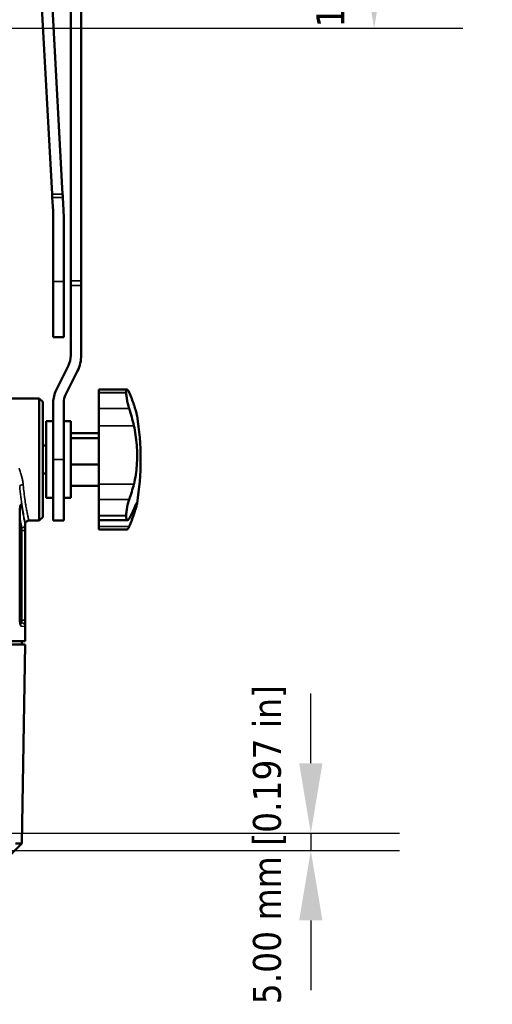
# Model space of a CAD drawing. Header units: millimetres. Extents: x 40 to 2195, y 40 to 1687.
# Tile 71 of 185: x 1010 to 1146, y 660 to 942. Entities that reach past the tile are written whole.
import ezdxf

# ---------------------------------------------------------------- set-up
doc = ezdxf.new("R2010")
doc.units = ezdxf.units.MM
doc.header["$LTSCALE"] = 8
for name, color, linetype, lineweight in [('Dimension (ISO)', 7, 'Continuous', 25), ('Visible (ISO)', 7, 'Continuous', 50), ('Visible Narrow (ISO)', 7, 'Continuous', 35)]:
    doc.layers.add(name, color=color, linetype=linetype, lineweight=lineweight)
doc.styles.add('Note Text (ANSI)', font='tahoma.ttf')
doc.dimstyles.new('Default (ISO)', dxfattribs={"dimscale": 8, "dimtxt": 1, "dimasz": 2.5, "dimexe": 3.175, "dimexo": 0, "dimgap": 0.762, "dimtad": 1, "dimrnd": 1e-08, "dimzin": 0, "dimdsep": 46, "dimtxsty": 'Note Text (ANSI)', "dimcen": 0.09, "dimdle": 10, "dimclrd": 1, "dimclre": 1, "dimclrt": 1, "dimazin": 0, "dimtfac": 3.5052, "dimtmove": 0, "dimatfit": 3, "dimfxl": 1, "dimtolj": 1, "dimtzin": 0, "dimlwd": -1, "dimlwe": -1, "dimarcsym": 0})

# ---------------------------------------------------------------- blocks, each defined once
blk = doc.blocks.new('*D8')
at = {"layer": 'Defpoints', "color": 0, "transparency": 16777216}
for p in [(974.96, 1044.22), (1111.76, 1044.22), (934.51, 939.22)]:
    blk.add_point(p, dxfattribs=at)
at = {"layer": 'Dimension (ISO)', "color": 1, "transparency": 16777216}
for p, q in [((974.96, 1044.22), (1137.16, 1044.22)), ((1111.76, 959.22), (1111.76, 1024.22)), ((934.51, 939.22), (1137.16, 939.22))]:
    blk.add_line(p, q, dxfattribs=at)
for points in [[(1108.43, 1024.22), (1115.09, 1024.22), (1111.76, 1044.22)], [(1108.43, 959.22), (1115.09, 959.22), (1111.76, 939.22)]]:
    blk.add_solid(points, dxfattribs=at)
at = {"layer": 'Dimension (ISO)', "color": 1, "transparency": 16777216, "insert": (1095.2, 939.47), "char_height": 8, "attachment_point": 1, "rotation": 90, "style": 'Note Text (ANSI)'}
blk.add_mtext('\\A1;105.00 mm [4.134 in]', dxfattribs=at)
blk = doc.blocks.new('*D9')
at = {"layer": 'Defpoints', "color": 0, "transparency": 16777216}
for p in [(996.94, 708.72), (1002.96, 703.72), (1093.64, 703.72)]:
    blk.add_point(p, dxfattribs=at)
at = {"layer": 'Dimension (ISO)', "color": 1, "transparency": 16777216}
for p, q in [((1093.64, 728.72), (1093.64, 748.72)), ((996.94, 708.72), (1119.04, 708.72)), ((1093.64, 708.72), (1093.64, 703.72)), ((1002.96, 703.72), (1119.04, 703.72)), ((1093.64, 683.72), (1093.64, 663.72))]:
    blk.add_line(p, q, dxfattribs=at)
for points in [[(1090.31, 728.72), (1096.98, 728.72), (1093.64, 708.72)], [(1090.31, 683.72), (1096.98, 683.72), (1093.64, 703.72)]]:
    blk.add_solid(points, dxfattribs=at)
at = {"layer": 'Dimension (ISO)', "color": 1, "transparency": 16777216, "insert": (1077.08, 659.71), "char_height": 8, "attachment_point": 1, "rotation": 90, "style": 'Note Text (ANSI)'}
blk.add_mtext('\\A1;5.00 mm [0.197 in]', dxfattribs=at)

msp = doc.modelspace()

# ---------------------------------------------------------------- linework, layer by layer
at = {"layer": 'Visible (ISO)'}
for p, q in [((1012.541, 1020.769), (1019.625, 891.667)), ((1015.545, 1020.769), (1022.63, 891.667)), ((1024.956, 1015.565), (1024.956, 866.87)), ((1027.956, 1015.565), (1027.956, 866.87)), ((1019.886, 886.922), (1019.675, 890.758)), ((1022.881, 887.087), (1022.68, 890.758)), ((1019.956, 866.718), (1019.956, 884.347)), ((1022.956, 866.718), (1022.956, 884.347)), ((1019.956, 850.718), (1019.956, 866.718)), ((1022.956, 866.718), (1022.956, 850.718)), ((1024.956, 865.554), (1024.956, 866.87)), ((1027.956, 866.87), (1027.956, 865.554)), ((1024.956, 845.578), (1024.956, 865.554)), ((1027.956, 845.578), (1027.956, 865.554)), ((1019.956, 850.718), (1022.956, 850.718)), ((1024.217, 842.448), (1020.801, 835.615)), ((1023.484, 834.273), (1026.901, 841.106)), ((1032.956, 835.744), (1032.956, 834.907)), ((1041.081, 835.744), (1032.956, 835.744)), ((1032.956, 834.907), (1032.956, 834.83)), ((1032.956, 834.83), (1032.956, 830.332)), ((1040.839, 834.907), (1040.839, 834.83)), ((1007.257, 833.218), (1015.956, 833.218)), ((1015.956, 798.218), (1015.956, 833.218)), ((1016.956, 832.218), (1015.956, 833.218)), ((1016.956, 799.218), (1016.956, 832.218)), ((1019.956, 815.718), (1019.956, 832.037)), ((1022.956, 815.718), (1022.956, 832.037)), ((1032.956, 825.383), (1032.956, 830.332)), ((1017.956, 804.718), (1017.956, 826.718)), ((1017.956, 826.718), (1019.956, 826.718)), ((1024.956, 826.718), (1022.956, 826.718)), ((1024.956, 826.718), (1024.956, 804.718)), ((1032.956, 808.664), (1032.956, 825.383)), ((1032.956, 823.235), (1024.956, 823.235)), ((1032.956, 821.846), (1024.956, 821.846)), ((1017.956, 819.718), (1016.956, 819.718)), ((1019.956, 798.218), (1019.956, 815.718)), ((1022.956, 815.718), (1022.956, 798.218)), ((1032.956, 814.328), (1024.956, 814.328)), ((1017.956, 811.718), (1016.956, 811.718)), ((1032.956, 808.2), (1024.956, 808.2)), ((1032.956, 804.267), (1032.956, 808.664)), ((1017.956, 804.718), (1019.956, 804.718)), ((1024.956, 804.718), (1022.956, 804.718)), ((1032.956, 804.267), (1032.956, 799.694)), ((1010.428, 769.718), (1010.428, 801.226)), ((1012.956, 798.218), (1015.956, 798.218)), ((1016.956, 799.218), (1015.956, 798.218)), ((1022.956, 798.218), (1019.956, 798.218)), ((1032.956, 799.694), (1032.956, 799.602)), ((1032.956, 799.602), (1032.956, 798.323)), ((1032.956, 796.495), (1032.956, 798.323)), ((1032.956, 798.323), (1041.209, 798.323)), ((1040.839, 799.694), (1040.839, 799.602)), ((1011.956, 763.718), (1011.956, 797.218)), ((1032.956, 796.495), (1032.956, 795.692)), ((1041.081, 795.692), (1032.956, 795.692)), ((1010.955, 768.927), (1010.467, 768.944)), ((1011.956, 763.718), (835.956, 763.718)), ((835.956, 762.718), (1011.956, 762.718)), ((1010.956, 763.718), (1010.956, 762.718)), ((1010.961, 705.717), (1011.956, 762.718)), ((1005.874, 700.718), (1010.961, 705.717)), ((1010.961, 705.717), (1009.142, 705.717))]:
    msp.add_line(p, q, dxfattribs=at)
for centre, radius, start, end in [((972.956, 884.347), 47, 0, 3.14113), ((972.956, 884.347), 50, 0, 3.14113), ((1017.956, 845.578), 7, 333.43495, 0), ((1017.956, 845.578), 10, 333.43495, 0), ((1027.956, 832.037), 8, 153.43495, 180), ((1027.956, 832.037), 5, 153.43495, 180), ((967.008, 815.718), 77.949, 350.76719, 9.23281)]:
    msp.add_arc(centre, radius, start, end, dxfattribs=at)
for centre, major_axis, ratio, start_param, end_param in [((1019.675, 890.758), (-0.275, 5.007), 0.0000105, 1.3882602, 1.570798), ((1022.68, 890.758), (0.275, -5.007), 0.0000105, 4.5298529, 4.7123907), ((967.008, 821.721), (77.565, 0), 0.6295435, 0.1990725, 0.2741393), ((967.008, 811.969), (77.565, 0), 0.8744805, 0.1990725, 0.2741393), ((967.008, 820.582), (77.565, 0), 0.7769653, 6.009046, 6.0841128), ((967.008, 808.96), (77.565, 0), 0.4850607, 6.009046, 6.0841128), ((967.008, 809.714), (77.565, 0), 0.6295435, 6.009046, 6.0841128)]:
    msp.add_ellipse(centre, major_axis=major_axis, ratio=ratio, start_param=start_param, end_param=end_param, dxfattribs=at)
for points, knots in [([(1040.839, 834.907), (1040.839, 835.196), (1040.865, 835.435), (1040.97, 835.72), (1041.048, 835.768), (1041.231, 835.694), (1041.35, 835.56), (1041.542, 835.225), (1041.609, 835.09), (1041.676, 834.941)], [-2.21339852, -2.21339852, -2.21339852, -2.21339852, -2.07805537, -2.07805537, -1.94271222, -1.94271222, -1.80131707, -1.80131707, -1.73056918, -1.73056918, -1.73056918, -1.73056918]), ([(1041.676, 830.332), (1041.609, 830.541), (1041.542, 830.764), (1041.35, 831.457), (1041.231, 831.951), (1041.048, 832.852), (1040.97, 833.317), (1040.865, 834.161), (1040.839, 834.54), (1040.839, 834.83)], [-0.48282934, -0.48282934, -0.48282934, -0.48282934, -0.41208145, -0.41208145, -0.2706863, -0.2706863, -0.13534315, -0.13534315, 0, 0, 0, 0]), ([(1043.041, 831.378), (1043.048, 831.354), (1043.056, 831.331), (1043.264, 830.68), (1043.434, 830.129), (1043.704, 829.217), (1043.803, 828.857), (1043.905, 828.442), (1043.931, 828.317), (1043.946, 828.224)], [7.6436281, 7.6436281, 7.6436281, 7.6436281, 7.65451694, 7.65451694, 7.94493409, 7.94493409, 8.23535124, 8.23535124, 8.40459002, 8.40459002, 8.40459002, 8.40459002]), ([(1043.041, 808.664), (1043.048, 808.694), (1043.056, 808.723), (1043.264, 809.539), (1043.434, 810.394), (1043.704, 812.18), (1043.803, 813.11), (1043.93, 814.946), (1043.963, 815.908), (1043.958, 817.874), (1043.921, 818.878), (1043.777, 820.856), (1043.669, 821.832), (1043.394, 823.691), (1043.227, 824.575), (1043.041, 825.383)], [7.6436281, 7.6436281, 7.6436281, 7.6436281, 7.6545169, 7.6545169, 7.9449341, 7.9449341, 8.2353512, 8.2353512, 8.5184037, 8.5184037, 8.8014561, 8.8014561, 9.0845086, 9.0845086, 9.367561, 9.367561, 9.367561, 9.367561]), ([(1040.839, 799.694), (1040.839, 800.04), (1040.865, 800.466), (1040.97, 801.373), (1041.048, 801.855), (1041.231, 802.756), (1041.35, 803.235), (1041.542, 803.879), (1041.609, 804.082), (1041.676, 804.267)], [-2.21339852, -2.21339852, -2.21339852, -2.21339852, -2.07805537, -2.07805537, -1.94271222, -1.94271222, -1.80131707, -1.80131707, -1.73056918, -1.73056918, -1.73056918, -1.73056918]), ([(1010.548, 802.455), (1010.548, 802.455), (1010.546, 802.451), (1010.54, 802.43), (1010.534, 802.409), (1010.519, 802.344), (1010.509, 802.297), (1010.488, 802.174), (1010.477, 802.092), (1010.456, 801.898), (1010.446, 801.78), (1010.432, 801.52), (1010.428, 801.372), (1010.428, 801.226)], [0.1298017, 0.1298017, 0.1298017, 0.1298017, 0.14236121, 0.14236121, 0.16255857, 0.16255857, 0.18835634, 0.18835634, 0.2211153, 0.2211153, 0.25973763, 0.25973763, 0.30348345, 0.30348345, 0.30348345, 0.30348345]), ([(1043.041, 800.057), (1043.048, 800.081), (1043.056, 800.104), (1043.264, 800.755), (1043.434, 801.306), (1043.704, 802.218), (1043.803, 802.579), (1043.93, 803.096), (1043.963, 803.273), (1043.958, 803.433), (1043.921, 803.416), (1043.777, 803.182), (1043.669, 802.966), (1043.394, 802.359), (1043.227, 801.968), (1043.041, 801.52)], [7.6436281, 7.6436281, 7.6436281, 7.6436281, 7.6545169, 7.6545169, 7.9449341, 7.9449341, 8.2353512, 8.2353512, 8.5184037, 8.5184037, 8.8014561, 8.8014561, 9.0845086, 9.0845086, 9.367561, 9.367561, 9.367561, 9.367561]), ([(1012.956, 798.218), (1012.848, 798.218), (1012.739, 798.2), (1012.536, 798.131), (1012.44, 798.081), (1012.27, 797.953), (1012.195, 797.875), (1012.074, 797.7), (1012.027, 797.602), (1011.97, 797.409), (1011.956, 797.313), (1011.956, 797.218)], [0.00002714, 0.00002714, 0.00002714, 0.00002714, 0.03236091, 0.03236091, 0.06420694, 0.06420694, 0.0960719, 0.0960719, 0.1279363, 0.1279363, 0.15636233, 0.15636233, 0.15636233, 0.15636233]), ([(1041.676, 798.775), (1041.609, 798.66), (1041.542, 798.563), (1041.35, 798.344), (1041.231, 798.296), (1041.048, 798.379), (1040.97, 798.51), (1040.865, 798.949), (1040.839, 799.258), (1040.839, 799.602)], [-0.48282934, -0.48282934, -0.48282934, -0.48282934, -0.41208145, -0.41208145, -0.2706863, -0.2706863, -0.13534315, -0.13534315, 0, 0, 0, 0]), ([(1041.081, 795.692), (1041.099, 795.692), (1041.118, 795.696), (1041.231, 795.741), (1041.35, 795.875), (1041.542, 796.211), (1041.609, 796.345), (1041.676, 796.495)], [-1.972316, -1.972316, -1.972316, -1.972316, -1.94271222, -1.94271222, -1.80131707, -1.80131707, -1.73056918, -1.73056918, -1.73056918, -1.73056918]), ([(1010.428, 769.718), (1010.428, 769.57), (1010.432, 769.42), (1010.447, 769.142), (1010.459, 769.011), (1010.485, 768.786), (1010.501, 768.688), (1010.522, 768.585), (1010.528, 768.558), (1010.538, 768.519), (1010.542, 768.506), (1010.547, 768.492), (1010.548, 768.489), (1010.548, 768.489)], [0, 0, 0, 0, 0.04437636, 0.04437636, 0.08790127, 0.08790127, 0.12962541, 0.12962541, 0.14777245, 0.14777245, 0.16268686, 0.16268686, 0.17358865, 0.17358865, 0.17358865, 0.17358865])]:
    msp.add_open_spline(points, degree=3, knots=knots, dxfattribs=at)
at = {"layer": 'Visible Narrow (ISO)'}
for p, q in [((1022.63, 891.667), (1019.625, 891.667)), ((1022.68, 890.758), (1019.675, 890.758)), ((1019.956, 866.718), (1022.956, 866.718)), ((1027.956, 866.87), (1024.956, 866.87)), ((1027.956, 865.554), (1024.956, 865.554)), ((1040.839, 834.907), (1032.956, 834.907)), ((1032.956, 834.83), (1040.839, 834.83)), ((1032.956, 830.332), (1041.676, 830.332)), ((1043.041, 825.383), (1032.956, 825.383)), ((1019.956, 815.718), (1022.956, 815.718)), ((1011.491, 807.072), (1011.491, 807.072)), ((1043.041, 808.664), (1032.956, 808.664)), ((1041.676, 804.267), (1032.956, 804.267)), ((1010.41, 769.718), (1010.41, 801.226)), ((1040.839, 799.694), (1032.956, 799.694)), ((1032.956, 799.602), (1040.839, 799.602)), ((1043.041, 800.057), (1042.369, 800.057)), ((1010.428, 796.137), (1010.961, 796.155)), ((1010.428, 795.371), (1010.988, 795.371)), ((1010.988, 795.371), (1011.954, 795.371)), ((1010.988, 795.371), (1010.988, 769.718)), ((1011.954, 795.371), (1011.953, 769.718)), ((1041.676, 796.495), (1032.956, 796.495)), ((1010.428, 769.718), (1010.41, 769.718)), ((1010.428, 769.718), (1010.988, 769.718)), ((1010.726, 767.969), (1011.92, 767.928)), ((1010.988, 769.718), (1011.953, 769.718))]:
    msp.add_line(p, q, dxfattribs=at)
for centre, major_axis, ratio, start_param, end_param in [((1011.341, 808.145), (-0.996, -0.086), 0.4080356, 4.6770842, 6.0740339), ((1009.428, 801.226), (1, 0), 0.0000171, 6.0956236, 6.2830883), ((1009.94, 802.467), (0.988, 0.153), 0.7053844, 5.1497793, 6.0664444), ((1010.927, 797.147), (0.978, 0.21), 0.9923101, 4.5369653, 6.0697503), ((1009.74, 767.969), (0.035, 0.999), 0.9859969, 4.7467443, 5.3976664), ((1010.921, 767.928), (0.035, 0.999), 0.9995865, 4.7472811, 6.2831847)]:
    msp.add_ellipse(centre, major_axis=major_axis, ratio=ratio, start_param=start_param, end_param=end_param, dxfattribs=at)
for points, knots in [([(1010.236, 813.193), (1010.305, 812.981), (1010.371, 812.773), (1010.434, 812.569), (1010.469, 812.457), (1010.503, 812.345), (1010.536, 812.235), (1010.6, 812.024), (1010.661, 811.818), (1010.717, 811.617), (1010.744, 811.523), (1010.769, 811.431), (1010.794, 811.34), (1010.85, 811.134), (1010.902, 810.935), (1010.949, 810.743), (1010.968, 810.668), (1010.986, 810.594), (1011.003, 810.52), (1011.049, 810.325), (1011.09, 810.137), (1011.127, 809.957), (1011.139, 809.899), (1011.15, 809.841), (1011.161, 809.785), (1011.197, 809.602), (1011.227, 809.429), (1011.253, 809.263), (1011.259, 809.219), (1011.266, 809.176), (1011.272, 809.133), (1011.297, 808.964), (1011.317, 808.802), (1011.332, 808.649), (1011.335, 808.617), (1011.338, 808.586), (1011.341, 808.555)], [0, 0, 0, 0, 0.1072969, 0.1072969, 0.1072969, 0.1666667, 0.1666667, 0.1666667, 0.2803096, 0.2803096, 0.2803096, 0.3333333, 0.3333333, 0.3333333, 0.4530474, 0.4530474, 0.4530474, 0.5, 0.5, 0.5, 0.6258993, 0.6258993, 0.6258993, 0.6666667, 0.6666667, 0.6666667, 0.7986372, 0.7986372, 0.7986372, 0.8333333, 0.8333333, 0.8333333, 0.9713732, 0.9713732, 0.9713732, 1, 1, 1, 1]), ([(1010.359, 808.145), (1010.454, 807.04), (1010.671, 804.976), (1011.048, 802.242), (1011.411, 800.048), (1011.712, 798.431), (1011.91, 797.441), (1011.956, 797.218), (1011.956, 797.218), (1011.956, 797.218)], [0, 0, 0, 0, 0.08333333, 0.16666667, 0.25, 0.33333333, 0.41666667, 0.5, 0.50015491, 0.50015491, 0.50015491, 0.50015491]), ([(1011.341, 808.555), (1011.361, 808.339), (1011.381, 808.126), (1011.402, 807.914), (1011.482, 807.112), (1011.571, 806.343), (1011.665, 805.612), (1011.697, 805.37), (1011.728, 805.132), (1011.761, 804.899), (1011.851, 804.244), (1011.944, 803.626), (1012.036, 803.054), (1012.075, 802.81), (1012.114, 802.573), (1012.153, 802.346), (1012.236, 801.851), (1012.318, 801.397), (1012.395, 800.986), (1012.436, 800.765), (1012.475, 800.556), (1012.513, 800.36), (1012.579, 800.023), (1012.639, 799.724), (1012.692, 799.464), (1012.727, 799.291), (1012.76, 799.136), (1012.789, 798.998), (1012.828, 798.809), (1012.862, 798.653), (1012.888, 798.532), (1012.909, 798.433), (1012.926, 798.358), (1012.937, 798.305), (1012.95, 798.247), (1012.956, 798.218), (1012.956, 798.218), (1012.956, 798.218), (1012.956, 798.218), (1012.956, 798.218)], [0.00000103, 0.00000103, 0.00000103, 0.00000103, 0.01737996, 0.01737996, 0.01737996, 0.08333333, 0.08333333, 0.08333333, 0.10521332, 0.10521332, 0.10521332, 0.16666667, 0.16666667, 0.16666667, 0.19295079, 0.19295079, 0.19295079, 0.25, 0.25, 0.25, 0.28065943, 0.28065943, 0.28065943, 0.33333333, 0.33333333, 0.33333333, 0.36838974, 0.36838974, 0.36838974, 0.41666667, 0.41666667, 0.41666667, 0.45613471, 0.45613471, 0.45613471, 0.5, 0.5, 0.5, 0.50015503, 0.50015503, 0.50015503, 0.50015503]), ([(1010.41, 801.226), (1010.41, 801.458), (1010.418, 801.668), (1010.433, 801.86), (1010.447, 802.052), (1010.468, 802.227), (1010.491, 802.369), (1010.513, 802.511), (1010.538, 802.621), (1010.563, 802.707), (1010.588, 802.792), (1010.613, 802.854), (1010.637, 802.896), (1010.661, 802.939), (1010.685, 802.962), (1010.707, 802.971), (1010.728, 802.979), (1010.749, 802.974), (1010.768, 802.958), (1010.787, 802.943), (1010.804, 802.917), (1010.82, 802.884), (1010.837, 802.851), (1010.851, 802.811), (1010.864, 802.767), (1010.878, 802.723), (1010.889, 802.675), (1010.9, 802.624), (1010.911, 802.574), (1010.92, 802.521), (1010.929, 802.467)], [0, 0, 0, 0, 0.1, 0.1, 0.1, 0.2, 0.2, 0.2, 0.3, 0.3, 0.3, 0.4, 0.4, 0.4, 0.5, 0.5, 0.5, 0.6, 0.6, 0.6, 0.7, 0.7, 0.7, 0.8, 0.8, 0.8, 0.9, 0.9, 0.9, 1, 1, 1, 1]), ([(1010.929, 802.467), (1011.032, 801.81), (1011.133, 801.211), (1011.23, 800.665), (1011.244, 800.59), (1011.257, 800.517), (1011.27, 800.445), (1011.376, 799.856), (1011.477, 799.331), (1011.565, 798.885), (1011.567, 798.873), (1011.57, 798.862), (1011.572, 798.85), (1011.662, 798.397), (1011.739, 798.026), (1011.798, 797.744), (1011.802, 797.725), (1011.806, 797.706), (1011.81, 797.688), (1011.863, 797.436), (1011.902, 797.259), (1011.926, 797.147)], [0.00000005, 0.00000005, 0.00000005, 0.00000005, 0.2200611, 0.2200611, 0.2200611, 0.25, 0.25, 0.25, 0.49358509, 0.49358509, 0.49358509, 0.5, 0.5, 0.5, 0.75, 0.75, 0.75, 0.76691782, 0.76691782, 0.76691782, 0.99999994, 0.99999994, 0.99999994, 0.99999994]), ([(1010.428, 798.963), (1010.49, 798.607), (1010.55, 798.281), (1010.604, 797.987), (1010.607, 797.974), (1010.609, 797.962), (1010.611, 797.949), (1010.7, 797.473), (1010.776, 797.082), (1010.835, 796.785), (1010.839, 796.764), (1010.843, 796.744), (1010.847, 796.725), (1010.9, 796.459), (1010.938, 796.272), (1010.961, 796.155)], [0.34070064, 0.34070064, 0.34070064, 0.34070064, 0.4934973, 0.4934973, 0.4934973, 0.5, 0.5, 0.5, 0.75, 0.75, 0.75, 0.76709745, 0.76709745, 0.76709745, 1, 1, 1, 1]), ([(1010.961, 796.155), (1010.967, 796.144), (1010.976, 796.086), (1010.984, 795.905), (1010.988, 795.656), (1010.988, 795.466), (1010.988, 795.371)], [0.00000034, 0.00000034, 0.00000034, 0.00000034, 0.25, 0.5, 0.75, 1, 1, 1, 1]), ([(1011.926, 797.147), (1011.932, 797.12), (1011.937, 797.054), (1011.94, 796.953), (1011.944, 796.853), (1011.947, 796.716), (1011.949, 796.554), (1011.951, 796.391), (1011.952, 796.201), (1011.952, 796.002), (1011.953, 795.803), (1011.954, 795.595), (1011.954, 795.371)], [0, 0, 0, 0, 0.25, 0.25, 0.25, 0.5, 0.5, 0.5, 0.75, 0.75, 0.75, 1, 1, 1, 1]), ([(1010.726, 767.969), (1010.693, 767.97), (1010.63, 768.032), (1010.539, 768.294), (1010.467, 768.692), (1010.421, 769.181), (1010.41, 769.533), (1010.41, 769.718)], [0.00000007, 0.00000007, 0.00000007, 0.00000007, 0.2, 0.4, 0.6, 0.8, 1, 1, 1, 1]), ([(1010.988, 769.718), (1010.988, 769.635), (1010.988, 769.553), (1010.988, 769.475), (1010.987, 769.396), (1010.986, 769.322), (1010.985, 769.255), (1010.984, 769.188), (1010.982, 769.128), (1010.979, 769.079), (1010.977, 769.03), (1010.974, 768.992), (1010.97, 768.966), (1010.966, 768.94), (1010.961, 768.927), (1010.955, 768.927)], [0.00000017, 0.00000017, 0.00000017, 0.00000017, 0.2, 0.2, 0.2, 0.4, 0.4, 0.4, 0.6, 0.6, 0.6, 0.8, 0.8, 0.8, 1, 1, 1, 1]), ([(1011.953, 769.718), (1011.954, 769.526), (1011.953, 769.344), (1011.953, 769.167), (1011.952, 768.991), (1011.951, 768.821), (1011.95, 768.669), (1011.949, 768.516), (1011.947, 768.382), (1011.944, 768.271), (1011.942, 768.161), (1011.938, 768.074), (1011.934, 768.016), (1011.93, 767.958), (1011.926, 767.928), (1011.92, 767.928)], [0.00000013, 0.00000013, 0.00000013, 0.00000013, 0.2, 0.2, 0.2, 0.4, 0.4, 0.4, 0.6, 0.6, 0.6, 0.8, 0.8, 0.8, 1, 1, 1, 1])]:
    msp.add_open_spline(points, degree=3, knots=knots, dxfattribs=at)

# ---------------------------------------------------------------- dimensions: what is measured, and where the dimension line sits
at = {"layer": 'Dimension (ISO)', "color": 1, "true_color": 0xff0000}
for base, p1, p2, angle, text, override, picture, middle in [((1111.761, 1044.218), (934.507, 939.218), (974.956, 1044.218), 270, '<> mm [4.134 in]', {"dimgap": 0.762, "dimdec": 2, "dimpost": '', "dimtol": 0, "dimlim": 0, "dimtp": 0, "dimtm": 0, "dimtdec": 2, "dimtofl": 0, "dimatfit": 1}, '*D8', (1111.761, 991.718)), ((1093.642, 703.718), (996.939, 708.718), (1002.956, 703.718), 90, '<> mm [0.197 in]', {"dimgap": 0.762, "dimdec": 2, "dimpost": '', "dimtol": 0, "dimlim": 0, "dimtp": 0, "dimtm": 0, "dimtdec": 2, "dimtofl": 1, "dimatfit": 1}, '*D9', (1093.642, 706.218))]:
    dim = msp.add_linear_dim(base=base, p1=p1, p2=p2, angle=angle, text=text, dimstyle='Default (ISO)', override=override, dxfattribs=at)
    dim.commit()
    dim.dimension.update_dxf_attribs({"geometry": picture, "text_midpoint": middle, "dimtype": 160})

doc.saveas('drawing.dxf')
